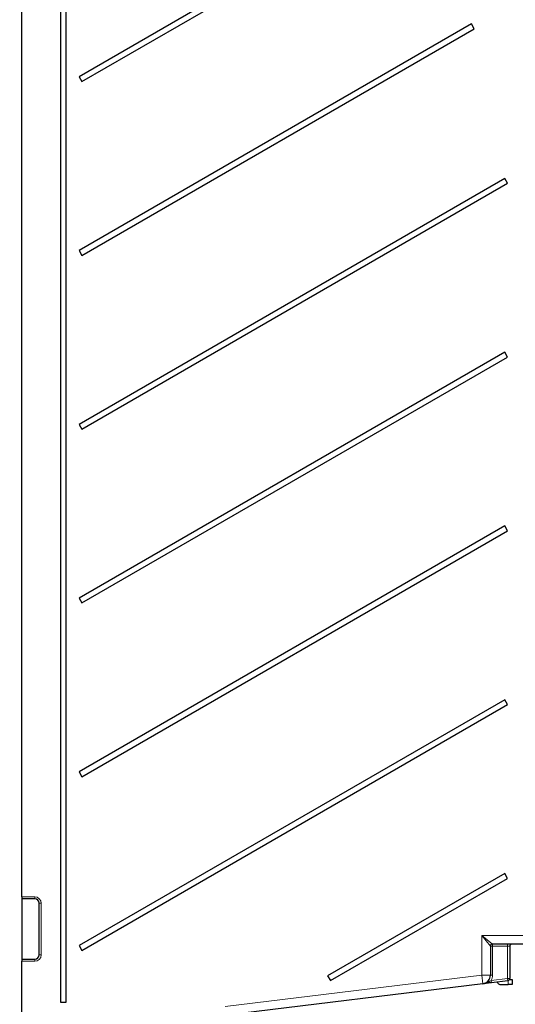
# Model space of a CAD drawing. Header units: millimetres. Extents: x 5 to 418, y 2 to 292.
# Tile 35 of 38: x 302 to 360, y 107 to 222. Entities that reach past the tile are written whole.
import ezdxf

# ---------------------------------------------------------------- set-up
doc = ezdxf.new("R2010")
doc.units = ezdxf.units.MM
doc.layers.add('SLD-0', color=7, linetype='Continuous')
doc.styles.add('SLDTEXTSTYLE0', font='TXT', dxfattribs={"width": 0.605})
doc.dimstyles.new('SLDDIMSTYLE0', dxfattribs={"dimtxt": 3.5, "dimasz": 3.5, "dimexe": 0, "dimexo": 0.0625, "dimgap": 0.875, "dimtad": 1, "dimlfac": 2, "dimrnd": 1e-09, "dimzin": 12, "dimdsep": 46, "dimtxsty": 'SLDTEXTSTYLE0', "dimsah": 1, "dimcen": 0.09, "dimadec": 0, "dimazin": 3, "dimtfac": 1, "dimtofl": 0, "dimtmove": 0, "dimatfit": 3, "dimfxl": 1, "dimfrac": 2, "dimtolj": 1, "dimtzin": 12, "dimarcsym": 0})

# ---------------------------------------------------------------- blocks, each defined once
blk = doc.blocks.new('_D_13')
at = {"layer": 'SLD-0', "color": 7}
for p, q in [((253.75, 244.25), (253.75, 266.47)), ((384.25, 221), (384.25, 266.47)), ((253.75, 265.47), (384.25, 265.47))]:
    blk.add_line(p, q, dxfattribs=at)
for points in [[(253.75, 265.47), (257.25, 265.01), (257.25, 265.93)], [(384.25, 265.47), (380.75, 265.93), (380.75, 265.01)]]:
    blk.add_solid(points, dxfattribs=at)
at = {"layer": 'SLD-0', "color": 7, "insert": (314.98, 269.98), "char_height": 3.5, "attachment_point": 1, "style": 'SLDTEXTSTYLE0'}
blk.add_mtext('261', dxfattribs=at)

msp = doc.modelspace()

# ---------------------------------------------------------------- linework, layer by layer
at = {"color": 7, "linetype": 'Continuous', "lineweight": 25}
for p, q in [((302.2451, 119.5018), (302.2451, 234.7518)), ((306.7451, 228.2518), (306.7451, 107.2518)), ((307.3951, 107.2518), (307.3951, 228.2518)), ((330.1569, 227.135), (308.8951, 214.8595)), ((309.2201, 214.2966), (330.4819, 226.5721)), ((354.5339, 221.0018), (308.8951, 194.6522)), ((354.8589, 220.4389), (354.5339, 221.0018)), ((309.2201, 194.0893), (354.8589, 220.4389)), ((308.8951, 214.8595), (309.2201, 214.2966)), ((358.4201, 203.0382), (308.8951, 174.445)), ((358.7451, 202.4753), (358.4201, 203.0382)), ((309.2201, 173.8821), (358.7451, 202.4753)), ((308.8951, 194.6522), (309.2201, 194.0893)), ((358.4201, 182.831), (308.8951, 154.2377)), ((309.2201, 153.6748), (358.7451, 182.2681)), ((358.7451, 182.2681), (358.4201, 182.831)), ((308.8951, 174.445), (309.2201, 173.8821)), ((358.4201, 162.6237), (308.8951, 134.0304)), ((358.7451, 162.0608), (358.4201, 162.6237)), ((309.2201, 133.4675), (358.7451, 162.0608)), ((308.8951, 154.2377), (309.2201, 153.6748)), ((358.4201, 142.4165), (308.8951, 113.8232)), ((358.7451, 141.8535), (358.4201, 142.4165)), ((309.2201, 113.2603), (358.7451, 141.8535)), ((308.8951, 134.0304), (309.2201, 133.4675)), ((358.4201, 122.2092), (337.8183, 110.3147)), ((338.1433, 109.7518), (358.7451, 121.6463)), ((358.7451, 121.6463), (358.4201, 122.2092)), ((302.2451, 119.5018), (302.2451, 119.2518)), ((303.7451, 119.2518), (302.2451, 119.2518)), ((302.2451, 119.2518), (302.2451, 112.2518)), ((304.2451, 112.7518), (304.2451, 118.7518)), ((308.8951, 113.8232), (309.2201, 113.2603)), ((356.7451, 113.7518), (356.7451, 110.3872)), ((365.8951, 114.0018), (356.9951, 114.0018)), ((358.9951, 113.7518), (358.9951, 109.9975)), ((302.2451, 112.2518), (303.7451, 112.2518)), ((302.2451, 112.2518), (302.2451, 112.0018)), ((302.2451, 100.7518), (302.2451, 112.0018)), ((337.8183, 110.3147), (338.1433, 109.7518)), ((355.8662, 109.3946), (326.0338, 105.7565)), ((358.7754, 109.7494), (356.8588, 109.5157)), ((357.9747, 109.3018), (358.7984, 109.3018)), ((359.2984, 109.3018), (358.7984, 109.3018)), ((358.9761, 109.9018), (359.2984, 109.9018)), ((359.2984, 109.9018), (359.2984, 109.3018)), ((306.7451, 107.2518), (307.3951, 107.2518))]:
    msp.add_line(p, q, dxfattribs=at)
at = {"color": 7, "linetype": 'Continuous', "lineweight": 18}
for p, q in [((302.2451, 119.5018), (303.7451, 119.5018)), ((303.7451, 119.2518), (303.7451, 119.5018)), ((304.2451, 118.7518), (304.4951, 118.7518)), ((304.4951, 118.7518), (304.4951, 112.7518)), ((355.7451, 115.0018), (365.8951, 115.0018)), ((355.7451, 110.3872), (355.7451, 115.0018)), ((356.7451, 113.7518), (355.7451, 115.0018)), ((355.7451, 115.0018), (356.9951, 114.0018)), ((356.7451, 113.7518), (356.9951, 113.7518)), ((356.9951, 114.0018), (356.9951, 113.7518)), ((356.9951, 113.7518), (356.9951, 110.3872)), ((358.7451, 113.7518), (356.9951, 113.7518)), ((358.7451, 114.0018), (358.7451, 113.7518)), ((358.7451, 113.7518), (358.9951, 113.7518)), ((358.7451, 109.9975), (358.7451, 113.7518)), ((303.7451, 112.2518), (303.7451, 112.0018)), ((304.2451, 112.7518), (304.4951, 112.7518)), ((303.7451, 112.0018), (302.2451, 112.0018)), ((325.9128, 106.7491), (355.7451, 110.3872)), ((355.7451, 110.3872), (355.8662, 109.3946)), ((355.7451, 110.3872), (356.7451, 110.3872)), ((356.7451, 110.3872), (356.9951, 110.3872)), ((356.8286, 109.7638), (358.7451, 109.9975)), ((358.7451, 109.9975), (358.7754, 109.7494)), ((358.7451, 109.9975), (358.9951, 109.9975)), ((356.8286, 109.7638), (356.8588, 109.5157)), ((358.7984, 109.3018), (358.7984, 109.7533))]:
    msp.add_line(p, q, dxfattribs=at)
for centre, radius, start, end in [((303.7451, 118.7518), 0.75, 0, 90), ((303.7451, 112.7518), 0.75, 270, 0), ((355.7451, 110.3872), 1.25, 330.08306, 0)]:
    msp.add_arc(centre, radius, start, end, dxfattribs=at)
at = {"color": 7, "linetype": 'Continuous', "lineweight": 25}
for centre, radius, start, end in [((303.7451, 118.7518), 0.5, 0, 90), ((356.9951, 113.7518), 0.25, 90, 180), ((359.2451, 113.7518), 0.25, 90, 180), ((303.7451, 112.7518), 0.5, 270, 0), ((355.7451, 110.3872), 1, 276.952957, 0), ((358.7451, 109.9975), 0.25, 276.952957, 0), ((357.9747, 109.8018), 0.5, 204.284167, 270)]:
    msp.add_arc(centre, radius, start, end, dxfattribs=at)
at = {"color": 7, "linetype": 'Continuous', "lineweight": 18}
msp.add_open_spline([(355.8662, 109.3946), (355.8676, 109.3948), (355.8747, 109.3956), (355.9001, 109.399), (356.0474, 109.4215), (356.3098, 109.4992), (356.5935, 109.6438), (356.7705, 109.7342), (356.8286, 109.7638)], degree=3, knots=[0, 0, 0, 0, 0.00424344, 0.02098982, 0.07518497, 0.44172839, 0.81678194, 1, 1, 1, 1], dxfattribs=at)
at = {"color": 7, "linetype": 'Continuous', "lineweight": 25}
msp.add_open_spline([(356.8588, 109.5157), (356.7751, 109.5054), (356.5466, 109.4776), (356.2092, 109.4364), (355.9823, 109.4088), (355.8672, 109.3947), (355.8662, 109.3946)], degree=3, knots=[0, 0, 0, 0, 0.22201496, 0.60544663, 0.99659809, 1, 1, 1, 1], dxfattribs=at)

# ---------------------------------------------------------------- dimensions: what is measured, and where the dimension line sits
at = {"layer": 'SLD-0', "color": 7}
dim = msp.add_linear_dim(base=(384.2451, 265.4675), p1=(253.7451, 244.2518), p2=(384.2451, 221.0018), dimstyle='SLDDIMSTYLE0', dxfattribs=at)
dim.commit()
dim.dimension.update_dxf_attribs({"geometry": '_D_13', "text_midpoint": (318.9951, 265.4675), "dimtype": 160})

doc.saveas('drawing.dxf')
